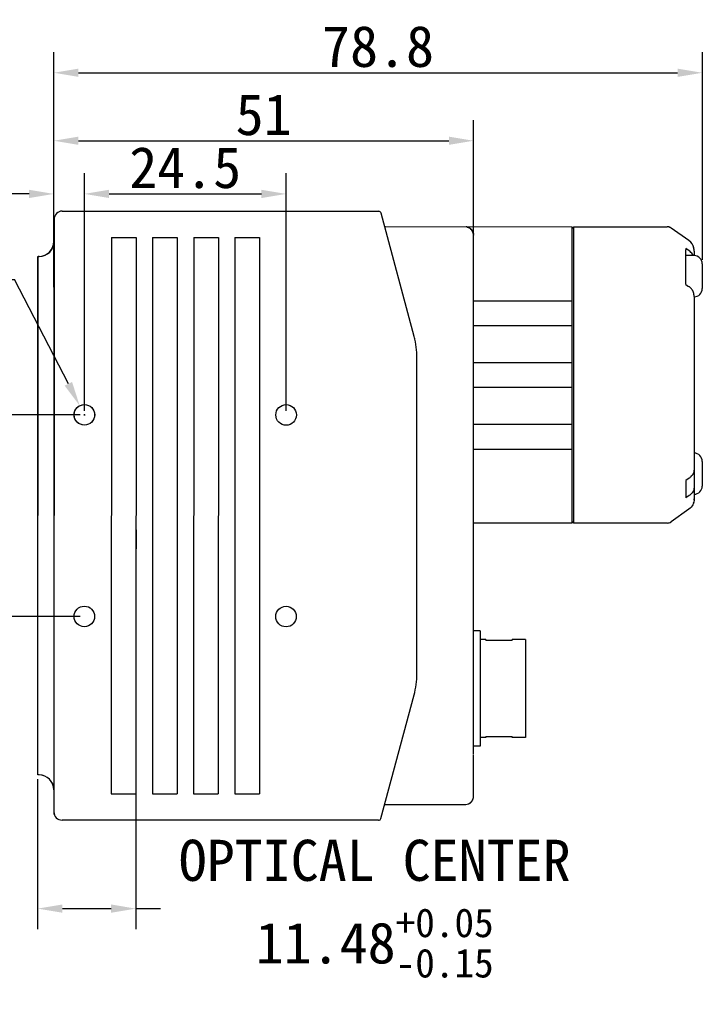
# Model space of a CAD drawing. Header units: millimetres. Extents: x 44 to 356, y 142 to 271.
# Tile 2 of 3: x 173 to 256, y 151 to 271. Entities that reach past the tile are written whole.
import ezdxf

# ---------------------------------------------------------------- set-up
doc = ezdxf.new("R2010")
doc.units = ezdxf.units.MM
doc.header["$LTSCALE"] = 23.1
doc.header["$PDMODE"] = 3
doc.header["$PDSIZE"] = 8
doc.linetypes.add('DASHED', pattern=[0.2, 0.1, -0.1])
doc.layers.get('0').update_dxf_attribs({"linetype": 'CONTINUOUS'})
doc.layers.get('Defpoints').update_dxf_attribs({"linetype": 'CONTINUOUS'})
for name, color, linetype in [('00_COMPONENTS', 7, 'CONTINUOUS'), ('02___PRT_ALL_AXES', 7, 'CONTINUOUS'), ('09_ALL_ROUNDS', 7, 'CONTINUOUS'), ('10_ALL_CHAMFER', 7, 'CONTINUOUS'), ('20_ALL_FEATURES', 7, 'CONTINUOUS'), ('51__DRAFT_DIMS', 7, 'CONTINUOUS'), ('DIM', 7, 'CONTINUOUS')]:
    doc.layers.add(name, color=color, linetype=linetype)
doc.styles.get("Standard").update_dxf_attribs({"font": 'simfang.ttf'})
doc.dimstyles.new('DIMSTYLE_2', dxfattribs={"dimtxt": 5, "dimasz": 3, "dimexe": 2.5, "dimexo": 0.5, "dimgap": 0.75, "dimtad": 1, "dimdsep": 46, "dimtxsty": 'STANDARD', "dimblk": '_FILLED', "dimcen": 0.09, "dimclrt": 256, "dimazin": 2, "dimtp": 0.1, "dimtm": 0.1, "dimtfac": 1, "dimtofl": 0, "dimtmove": 0, "dimatfit": 3, "dimldrblk": '_FILLED', "dimfxl": 1, "dimtolj": 1, "dimarcsym": 0})
doc.dimstyles.new('DIMSTYLE_3', dxfattribs={"dimtxt": 3, "dimasz": 3, "dimexe": 2.5, "dimexo": 0.5, "dimgap": 0.75, "dimtad": 1, "dimdsep": 46, "dimtxsty": 'STANDARD', "dimblk": '_FILLED', "dimblk1": '_FILLED', "dimblk2": '_FILLED', "dimcen": 0.09, "dimclrt": 3, "dimazin": 2, "dimtp": 0.2, "dimtm": 0.2, "dimtfac": 1, "dimtofl": 0, "dimtmove": 0, "dimatfit": 3, "dimldrblk": '_FILLED', "dimfxl": 1, "dimtolj": 1, "dimarcsym": 0})
doc.dimstyles.new('DIMSTYLE_4', dxfattribs={"dimtxt": 5, "dimasz": 3, "dimexe": 2.5, "dimexo": 0.5, "dimtad": 1, "dimdsep": 46, "dimtxsty": 'STANDARD', "dimblk": '_FILLED', "dimcen": 0.09, "dimclrt": 256, "dimazin": 2, "dimtp": 0.1, "dimtm": 0.1, "dimtfac": 1, "dimtofl": 0, "dimtmove": 0, "dimatfit": 1, "dimldrblk": '_FILLED', "dimfxl": 1, "dimtolj": 1, "dimarcsym": 0})
doc.dimstyles.get("Standard").update_dxf_attribs({"dimtxt": 5, "dimasz": 3, "dimexe": 2.5, "dimexo": 0.5, "dimtad": 2, "dimdsep": 46, "dimtxsty": 'STANDARD', "dimblk": '_FILLED', "dimcen": 0.09, "dimclrt": 256, "dimazin": 2, "dimtol": 1, "dimtp": 0.01, "dimtm": 0.01, "dimtfac": 1, "dimtofl": 0, "dimtmove": 0, "dimatfit": 3, "dimldrblk": '_FILLED', "dimfxl": 1, "dimtolj": 1, "dimarcsym": 0})

# ---------------------------------------------------------------- blocks, each defined once
blk = doc.blocks.new('_FILLED')
at = {"color": 0, "linetype": 'ByBlock'}
blk.add_solid([(0, 0), (-1, 0.167), (-1, -0.167)], dxfattribs=at)
blk = doc.blocks.new('*D1')
at = {"layer": '51__DRAFT_DIMS', "color": 0, "lineweight": -2}
for p, q in [((177, 238.57), (177, 252.41)), ((180.72, 223.56), (180.72, 252.41)), ((174, 249.91), (159.38, 249.91)), ((183.72, 249.91), (186.72, 249.91))]:
    blk.add_line(p, q, dxfattribs=at)
at = {"layer": 'Defpoints', "color": 0}
for p in [(180.72, 249.91), (177, 238.07), (180.72, 223.06)]:
    blk.add_point(p, dxfattribs=at)
at = {"layer": '51__DRAFT_DIMS', "color": 0, "lineweight": -2, "xscale": 3, "yscale": 3, "zscale": 3}
blk.add_blockref('_FILLED', (177, 249.91), dxfattribs=at)
at = {"layer": '51__DRAFT_DIMS', "color": 0, "lineweight": -2, "xscale": 3, "yscale": 3, "zscale": 3, "rotation": 180}
blk.add_blockref('_FILLED', (180.72, 249.91), dxfattribs=at)
at = {"layer": '51__DRAFT_DIMS', "insert": (160.13, 255.74), "char_height": 5, "attachment_point": 1}
blk.add_mtext('\\A1;3.7', dxfattribs=at)
blk = doc.blocks.new('*D2')
at = {"layer": '51__DRAFT_DIMS', "color": 0, "lineweight": -2}
for p, q in [((180.22, 223.06), (168.46, 223.06)), ((170.96, 220.06), (170.96, 201.56)), ((180.22, 198.56), (168.46, 198.56))]:
    blk.add_line(p, q, dxfattribs=at)
at = {"layer": 'Defpoints', "color": 0}
for p in [(180.72, 223.06), (170.96, 198.56), (180.72, 198.56)]:
    blk.add_point(p, dxfattribs=at)
at = {"layer": '51__DRAFT_DIMS', "color": 0, "linetype": 'ByBlock', "lineweight": -2, "xscale": 3, "yscale": 3, "zscale": 3}
for p, rotation in [((170.96, 223.06), 90), ((170.96, 198.56), 270)]:
    blk.add_blockref('_FILLED', p, dxfattribs=dict(at, rotation=rotation))
at = {"layer": '51__DRAFT_DIMS', "color": 3, "insert": (165.13, 210.75), "char_height": 3, "attachment_point": 2, "rotation": 90}
blk.add_mtext('\\A1;{{\\H1.6667x;\\C0;24.5}}', dxfattribs=at)
blk = doc.blocks.new('*D11')
at = {"color": 0, "lineweight": -2}
for p, q in [((186.97, 184.51), (186.97, 160.56)), ((175.04, 178.81), (175.04, 160.56)), ((178.04, 163.06), (183.97, 163.06)), ((186.97, 163.06), (189.97, 163.06))]:
    blk.add_line(p, q, dxfattribs=at)
at = {"layer": 'Defpoints', "color": 0}
for p in [(186.97, 185.01), (175.04, 179.31), (186.97, 163.06)]:
    blk.add_point(p, dxfattribs=at)
at = {"color": 0, "linetype": 'ByBlock', "lineweight": -2, "xscale": 3, "yscale": 3, "zscale": 3, "rotation": 180}
blk.add_blockref('_FILLED', (175.04, 163.06), dxfattribs=at)
at = {"color": 0, "linetype": 'ByBlock', "lineweight": -2, "xscale": 3, "yscale": 3, "zscale": 3}
blk.add_blockref('_FILLED', (186.97, 163.06), dxfattribs=at)
at = {"color": 0, "insert": (215.99, 163.06), "char_height": 5, "attachment_point": 5}
blk.add_mtext('\\A1;OPTICAL CENTER\\P11.48{{\\H0.7x;\\S+0.05^ -0.15;}}', dxfattribs=at)
blk = doc.blocks.new('*D12')
at = {"color": 0, "lineweight": -2}
for p, q in [((177, 246.51), (177, 258.87)), ((228, 237.41), (228, 258.87)), ((180, 256.37), (225, 256.37))]:
    blk.add_line(p, q, dxfattribs=at)
at = {"layer": 'Defpoints', "color": 0}
for p in [(228, 256.37), (177, 246.01), (228, 236.91)]:
    blk.add_point(p, dxfattribs=at)
at = {"color": 0, "lineweight": -2, "xscale": 3, "yscale": 3, "zscale": 3, "rotation": 180}
blk.add_blockref('_FILLED', (177, 256.37), dxfattribs=at)
at = {"color": 0, "lineweight": -2, "xscale": 3, "yscale": 3, "zscale": 3}
blk.add_blockref('_FILLED', (228, 256.37), dxfattribs=at)
at = {"insert": (202.5, 259.52), "char_height": 5, "attachment_point": 5}
blk.add_mtext('\\A1;51', dxfattribs=at)
blk = doc.blocks.new('*D13')
at = {"color": 0, "lineweight": -2}
for p, q in [((177, 246.51), (177, 267.13)), ((255.8, 241.91), (255.8, 267.13)), ((180, 264.63), (252.8, 264.63))]:
    blk.add_line(p, q, dxfattribs=at)
at = {"layer": 'Defpoints', "color": 0}
for p in [(255.8, 264.63), (177, 246.01), (255.8, 241.41)]:
    blk.add_point(p, dxfattribs=at)
at = {"color": 0, "lineweight": -2, "xscale": 3, "yscale": 3, "zscale": 3, "rotation": 180}
blk.add_blockref('_FILLED', (177, 264.63), dxfattribs=at)
at = {"color": 0, "lineweight": -2, "xscale": 3, "yscale": 3, "zscale": 3}
blk.add_blockref('_FILLED', (255.8, 264.63), dxfattribs=at)
at = {"insert": (216.4, 267.8), "char_height": 5, "attachment_point": 5}
blk.add_mtext('\\A1;78.8', dxfattribs=at)
blk = doc.blocks.new('*D16')
at = {"layer": 'Defpoints', "color": 0}
for p in [(180.15, 224.17), (181.3, 221.95)]:
    blk.add_point(p, dxfattribs=at)
at = {"layer": 'DIM', "color": 0, "lineweight": -2}
for p in [(146.52, 239.49), (178.77, 226.84)]:
    blk.add_line(p, (172.23, 239.49), dxfattribs=at)
at = {"layer": 'DIM', "color": 0}
for p, q in [((180.64, 223.06), (180.82, 223.06)), ((180.73, 222.97), (180.73, 223.15))]:
    blk.add_line(p, q, dxfattribs=at)
at = {"layer": 'DIM', "color": 0, "linetype": 'ByBlock', "lineweight": -2, "xscale": 3, "yscale": 3, "zscale": 3, "rotation": 297.3345978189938}
blk.add_blockref('_FILLED', (180.15, 224.17), dxfattribs=at)
at = {"layer": 'DIM', "insert": (159.07, 242.64), "char_height": 5, "attachment_point": 5}
blk.add_mtext('\\A1;4-M3×4{}{{\\H0.7x;}{}}', dxfattribs=at)
blk = doc.blocks.new('*D18')
at = {"layer": 'Defpoints', "color": 0}
for p in [(205.23, 249.91), (180.72, 223.06), (205.23, 223.05)]:
    blk.add_point(p, dxfattribs=at)
at = {"layer": 'DIM', "color": 0, "lineweight": -2}
for p, q in [((180.72, 223.56), (180.72, 252.41)), ((205.23, 223.55), (205.23, 252.41)), ((183.72, 249.91), (202.23, 249.91))]:
    blk.add_line(p, q, dxfattribs=at)
at = {"layer": 'DIM', "color": 0, "linetype": 'ByBlock', "lineweight": -2, "xscale": 3, "yscale": 3, "zscale": 3, "rotation": 180}
blk.add_blockref('_FILLED', (180.72, 249.91), dxfattribs=at)
at = {"layer": 'DIM', "color": 0, "linetype": 'ByBlock', "lineweight": -2, "xscale": 3, "yscale": 3, "zscale": 3}
blk.add_blockref('_FILLED', (205.23, 249.91), dxfattribs=at)
at = {"layer": 'DIM', "insert": (192.97, 253.08), "char_height": 5, "attachment_point": 5}
blk.add_mtext('\\A1;24.5{}{{\\H0.7x;}{}}', dxfattribs=at)

msp = doc.modelspace()

# ---------------------------------------------------------------- linework, layer by layer
at = {"linetype": 'DASHED'}
msp.add_line((187.00721, 222.9562), (186.96643, 185.01191), dxfattribs=at)
at = {"layer": '00_COMPONENTS'}
for p, q in [((178.79643, 247.81071), (183.96643, 247.81071)), ((176.99643, 246.01071), (176.99643, 174.8126)), ((217.29928, 245.94714), (239.99643, 245.91071)), ((227.18947, 245.8919), (227.20255, 245.88924)), ((227.25771, 245.87597), (227.28393, 245.86847)), ((239.99643, 245.71071), (240.19643, 245.91071)), ((239.99643, 209.91071), (239.99643, 245.91071)), ((240.19643, 209.91071), (240.19643, 245.91071)), ((227.99601, 244.93354), (227.99643, 244.91071)), ((227.99643, 242.96398), (227.99642, 244.91193)), ((227.99643, 244.85317), (227.99643, 244.87189)), ((175.04643, 179.31071), (175.04643, 242.31071)), ((175.04643, 242.31071), (175.19643, 242.31071)), ((227.99643, 181.77805), (227.99643, 239.84337)), ((227.99643, 236.91071), (239.99643, 236.91071)), ((227.99643, 233.91071), (239.99643, 233.91071)), ((227.99643, 229.41071), (239.99643, 229.41071)), ((227.99643, 226.41071), (239.99643, 226.41071)), ((227.99643, 221.91071), (239.99643, 221.91071)), ((227.99643, 218.91071), (239.99643, 218.91071)), ((239.99643, 209.91071), (227.99643, 209.91071)), ((239.99643, 210.11071), (240.19643, 209.91071)), ((228.79643, 196.81071), (227.99643, 196.81071)), ((228.79643, 196.81071), (228.79643, 182.81071)), ((229.49643, 195.76071), (228.79643, 195.76071)), ((229.49643, 195.76071), (229.49643, 195.64852)), ((232.69643, 195.64852), (229.49643, 195.64852)), ((234.29643, 195.76071), (232.69643, 195.76071)), ((232.69643, 195.64852), (232.69643, 195.76071)), ((234.29643, 195.76071), (234.29643, 183.86071)), ((229.49643, 183.86071), (228.79643, 183.86071)), ((229.49643, 183.9729), (232.69643, 183.9729)), ((229.49643, 183.9729), (229.49643, 183.86071)), ((232.69643, 183.86071), (232.69643, 183.9729)), ((234.29643, 183.86071), (232.69643, 183.86071)), ((228.79643, 182.81071), (227.99643, 182.81071)), ((175.19643, 179.31071), (175.04643, 179.31071)), ((227.99602, 176.67972), (227.99646, 176.70159)), ((227.99646, 176.70159), (227.99651, 176.71123)), ((217.20708, 175.71589), (226.99655, 175.71071)), ((226.99637, 175.71071), (226.99643, 175.71071)), ((226.99784, 175.71071), (227.0497, 175.71213)), ((227.35035, 175.77543), (227.35495, 175.77719)), ((227.35495, 175.77719), (227.35967, 175.77902)), ((227.35967, 175.77902), (227.36523, 175.7812)), ((227.36523, 175.7812), (227.3713, 175.78363)), ((227.3713, 175.78363), (227.37536, 175.78528)), ((227.37536, 175.78528), (227.3798, 175.78711)), ((227.3798, 175.78711), (227.39022, 175.79151)), ((183.96643, 173.81071), (177.99832, 173.81071))]:
    msp.add_line(p, q, dxfattribs=at)
at = {"layer": '00_COMPONENTS', "color": 7}
for p, q in [((240.19643, 245.91071), (251.54219, 245.91071)), ((254.17123, 244.23172), (252.00402, 245.76394)), ((253.79643, 242.91071), (253.77627, 242.91071)), ((253.79643, 243.26782), (253.79643, 243.12575)), ((254.21064, 242.97492), (253.79643, 243.26782)), ((253.79643, 238.91205), (253.79643, 243.12576)), ((254.78787, 243.15295), (254.77409, 243.26334)), ((254.79565, 243.02095), (254.78787, 243.15295)), ((254.7963, 242.98093), (254.79565, 243.02095)), ((254.79643, 242.96609), (254.79643, 242.41071)), ((254.79643, 242.41071), (253.79643, 242.41071)), ((255.79643, 241.41071), (255.79643, 238.41071)), ((253.79643, 238.91205), (254.13088, 238.67607)), ((254.79643, 237.42345), (254.79643, 212.85533)), ((255.79643, 217.41071), (255.79643, 214.41071)), ((254.21064, 215.37851), (253.79643, 215.08561)), ((254.21064, 215.37848), (253.79643, 215.08558)), ((253.79643, 215.08561), (253.79643, 212.96429)), ((254.21064, 213.25719), (253.79643, 212.96429)), ((254.21064, 213.25715), (253.79643, 212.96426)), ((254.17123, 211.58969), (252.00402, 210.05748)), ((251.54219, 209.91071), (240.19643, 209.91071))]:
    msp.add_line(p, q, dxfattribs=at)
at = {"layer": '00_COMPONENTS'}
for points in [[(227.99624, 244.93006), (227.98969, 245.02659), (227.97384, 245.12207), (227.94882, 245.21558), (227.91488, 245.30625), (227.87231, 245.39323), (227.82153, 245.47569), (227.76301, 245.55286), (227.69728, 245.62401), (227.62498, 245.68848), (227.54678, 245.74564), (227.46341, 245.79498), (227.37566, 245.83601), (227.28435, 245.86836), (227.19035, 245.89173), (227.09454, 245.90588)], [(227.20255, 245.88924), (227.21608, 245.88629), (227.23012, 245.88302), (227.24465, 245.87941), (227.25967, 245.87544), (227.27536, 245.87102)], [(227.20711, 245.88826), (227.2202, 245.88535), (227.23708, 245.88132), (227.25771, 245.87597)], [(227.27536, 245.87102), (227.29169, 245.86613), (227.30866, 245.86071), (227.32647, 245.85467), (227.34504, 245.84798), (227.3644, 245.84055)], [(227.28393, 245.86847), (227.31095, 245.85996), (227.34118, 245.8494), (227.37276, 245.8372), (227.40595, 245.82301), (227.44022, 245.80684)], [(227.3644, 245.84055), (227.38489, 245.83217), (227.4066, 245.82272)], [(227.4066, 245.82272), (227.42934, 245.81215), (227.45306, 245.80037)], [(227.44022, 245.80684), (227.47565, 245.7884), (227.51186, 245.76764), (227.54761, 245.74509), (227.58248, 245.72098), (227.61673, 245.69508), (227.65024, 245.66737), (227.68291, 245.63786), (227.71463, 245.60655), (227.74529, 245.57344), (227.77479, 245.53853), (227.80299, 245.50186), (227.82978, 245.46345), (227.85505, 245.42332), (227.87865, 245.38154), (227.90044, 245.33821), (227.92031, 245.2934), (227.93812, 245.24719), (227.95375, 245.19973), (227.9671, 245.15112), (227.97807, 245.10147), (227.98655, 245.05094), (227.99246, 244.99966)], [(227.99186, 176.61508), (227.99405, 176.64151), (227.99543, 176.66552), (227.99617, 176.68716), (227.99644, 176.70487), (227.99643, 181.69805)], [(227.45287, 175.82095), (227.46077, 175.82505), (227.46872, 175.82927), (227.4767, 175.83359), (227.48469, 175.83801), (227.49269, 175.84253), (227.5007, 175.84717), (227.50873, 175.8519), (227.51677, 175.85675), (227.52481, 175.8617), (227.53286, 175.86676), (227.5409, 175.87193), (227.54895, 175.87721), (227.557, 175.8826), (227.56504, 175.8881), (227.57307, 175.89371), (227.58109, 175.89943), (227.5891, 175.90526), (227.59709, 175.91121), (227.60507, 175.91726), (227.61303, 175.92343), (227.62097, 175.92971), (227.62888, 175.93611), (227.63677, 175.94261), (227.64463, 175.94923), (227.65245, 175.95596)], [(227.45298, 175.82101), (227.4874, 175.83953), (227.52082, 175.85923), (227.55321, 175.88005), (227.58455, 175.90193), (227.61481, 175.92482), (227.64395, 175.94865), (227.67194, 175.97335), (227.69878, 175.99887), (227.72444, 176.02513), (227.74891, 176.05208), (227.77218, 176.07966), (227.79425, 176.1078), (227.81511, 176.13644), (227.83475, 176.16552), (227.85319, 176.19498), (227.87043, 176.22475), (227.88647, 176.2548), (227.90133, 176.28506), (227.91504, 176.31551), (227.92759, 176.34607), (227.93899, 176.37665), (227.94927, 176.40718), (227.95844, 176.43763), (227.96652, 176.46788), (227.97355, 176.49794)], [(227.54762, 175.87632), (227.58449, 175.90188), (227.61978, 175.92876)], [(227.61978, 175.92876), (227.65348, 175.95685), (227.68557, 175.98606), (227.71602, 176.01629), (227.74485, 176.04746), (227.77205, 176.07948), (227.79761, 176.11225), (227.82155, 176.14572), (227.84388, 176.1798), (227.8646, 176.2144), (227.88372, 176.24945), (227.90129, 176.28494), (227.91729, 176.32073), (227.93165, 176.35654), (227.94442, 176.39231), (227.95565, 176.42793), (227.96531, 176.46301), (227.97347, 176.49745), (227.98023, 176.5312), (227.98564, 176.56386), (227.98986, 176.59579), (227.99294, 176.62654), (227.99491, 176.65451), (227.99602, 176.67972)], [(227.65245, 175.95596), (227.66024, 175.96281), (227.668, 175.96977), (227.67572, 175.97683), (227.6834, 175.98402), (227.69103, 175.99131), (227.69862, 175.99871), (227.70616, 176.00623), (227.71365, 176.01385), (227.72109, 176.02159), (227.72847, 176.02944), (227.7358, 176.0374), (227.74307, 176.04548), (227.75029, 176.05367), (227.75745, 176.06197), (227.76454, 176.07038), (227.77157, 176.07891), (227.77854, 176.08755), (227.78543, 176.09631), (227.79226, 176.10518), (227.79902, 176.11417), (227.80571, 176.12327), (227.81232, 176.13249), (227.81886, 176.14182), (227.82532, 176.15127), (227.83169, 176.16084), (227.83798, 176.17052), (227.84419, 176.18032), (227.85032, 176.19023), (227.85635, 176.20025), (227.86229, 176.2104), (227.86814, 176.22065), (227.87389, 176.23103), (227.87954, 176.24151), (227.88509, 176.25211), (227.89054, 176.26283), (227.89589, 176.27366), (227.90113, 176.28461), (227.90626, 176.29568), (227.91128, 176.30688), (227.91619, 176.31819), (227.92099, 176.32962), (227.92566, 176.34116), (227.93022, 176.35283), (227.93465, 176.36461), (227.93895, 176.37651), (227.94313, 176.38852), (227.94717, 176.40064), (227.95107, 176.41287), (227.95484, 176.42521), (227.95846, 176.43766), (227.96193, 176.45022), (227.96526, 176.46288), (227.96844, 176.47564), (227.97146, 176.48849)], [(227.97146, 176.48849), (227.97432, 176.50144), (227.97702, 176.51448), (227.97956, 176.52759), (227.98192, 176.54078), (227.98412, 176.55404), (227.98615, 176.56739), (227.988, 176.58079), (227.98966, 176.59418), (227.99115, 176.6076), (227.99245, 176.621), (227.99354, 176.6341), (227.99445, 176.64692), (227.99517, 176.65943), (227.99571, 176.67128), (227.9961, 176.68245), (227.99634, 176.69294), (227.99646, 176.70159)], [(227.97956, 176.52773), (227.98457, 176.55703), (227.98868, 176.58633), (227.99186, 176.61508)], [(227.0497, 175.71213), (227.38493, 175.78926), (227.42781, 175.80853)], [(227.39022, 175.79151), (227.39553, 175.7938), (227.40167, 175.7965), (227.40819, 175.79942), (227.41499, 175.80252), (227.42216, 175.80586), (227.42955, 175.80938), (227.43716, 175.81307), (227.44499, 175.81695), (227.45287, 175.82095)], [(227.42781, 175.80853), (227.46925, 175.82954), (227.50919, 175.85217), (227.54762, 175.87632)]]:
    msp.add_lwpolyline(points, dxfattribs=at)
for centre in [(180.71643, 223.06071), (180.71643, 198.56071)]:
    msp.add_circle(centre, 1.25, dxfattribs=at)
for centre, radius, start, end in [((226.99507, 244.9026), 1.00816, 78.0645197, 83.9912781), ((226.99668, 244.90977), 1.00081, 72.088159, 78.0698612), ((226.99768, 244.91385), 0.99662, 66.0117251, 72.0704997), ((175.19643, 244.11071), 1.8, 270, 360), ((226.99395, 244.90997), 1.0025, 4.2380827, 5.7767712), ((224.92743, 239.842), 3.069, 0.0255762, 2.288939), ((175.19643, 177.51071), 1.8, 0, 90), ((177.99832, 174.8126), 1.00189, 180, 270)]:
    msp.add_arc(centre, radius, start, end, dxfattribs=at)
at = {"layer": '00_COMPONENTS', "color": 7}
for centre, radius, start, end in [((251.54219, 245.11071), 0.8, 54.7396893, 90), ((251.54214, 245.11196), 0.79875, 86.0099999, 89.9932168), ((251.54083, 245.10505), 0.80574, 66.5608348, 85.9510387), ((251.54183, 245.11026), 0.80056, 62.5637357, 66.4783043), ((251.5418, 245.1102), 0.80062, 62.501076, 66.3620445), ((251.54064, 245.10792), 0.80318, 61.6084899, 62.5657089), ((251.54068, 245.10798), 0.8031, 58.6478826, 61.6990688), ((251.54126, 245.10885), 0.80206, 58.6972291, 61.0104519), ((251.54338, 245.11227), 0.79804, 54.7434117, 58.6993051), ((251.54313, 245.11195), 0.79845, 54.7437322, 58.6500845), ((253.21958, 242.88284), 1.65079, 49.0342654, 54.7966611), ((253.2966, 242.97346), 1.53187, 46.6029632, 48.9872351), ((253.3421, 243.02127), 1.46587, 42.8205832, 46.611319), ((253.3828, 243.05922), 1.41023, 39.6660532, 42.8137621), ((253.41007, 243.08187), 1.37477, 36.3404888, 39.6647331), ((253.42883, 243.09569), 1.35148, 32.0744535, 36.3399405), ((253.43364, 243.0988), 1.34575, 29.7301783, 32.0710029), ((253.41984, 243.09129), 1.36146, 23.1421638, 29.7168567), ((253.38841, 243.07739), 1.39582, 21.6933815, 23.159646), ((253.34577, 243.06098), 1.4415, 16.7551801, 21.672806), ((253.27074, 243.03805), 1.51996, 13.7274514, 16.7675178), ((253.21013, 243.02272), 1.58248, 10.6991003, 14.9815497), ((253.20995, 243.02268), 1.58266, 10.6996558, 14.9679649), ((253.19273, 243.01905), 1.60025, 10.7126742, 13.7256273), ((253.04147, 242.99188), 1.75393, 5.0547007, 10.6667178), ((253.11549, 243.00419), 1.67891, 8.8805774, 10.7209301), ((253.00467, 242.98759), 1.79096, 5.0870809, 8.8578137), ((252.9049, 242.97777), 1.89121, 4.5597895, 5.1158406), ((252.90737, 242.97799), 1.88873, 4.657329, 5.1156342), ((252.76144, 242.96802), 2.03499, 359.945786, 4.6034874), ((252.75862, 242.96794), 2.03781, 359.9479273, 4.50831), ((253.64358, 241.92717), 1.16103, 24.6351892, 27.224754), ((254.79643, 241.41071), 1, 0, 90), ((254.79643, 238.41071), 1, 270, 360), ((254.79643, 217.41071), 1, 0, 90), ((254.79643, 214.41071), 1, 270, 360), ((253.26578, 212.78476), 1.52512, 343.236191, 346.6982503), ((252.77456, 212.85304), 2.02187, 354.9484859, 0.0648182), ((251.54219, 210.71071), 0.8, 270, 305.2603107), ((251.54067, 210.71345), 0.80313, 298.3009319, 301.3498579), ((251.54095, 210.71311), 0.80269, 298.3847344, 301.3330072), ((251.54127, 210.71256), 0.80205, 298.9895445, 301.3164573), ((251.54312, 210.7095), 0.79848, 301.3036089, 305.2562673), ((251.54338, 210.70913), 0.79802, 301.3144002, 305.2566115), ((251.54321, 210.70945), 0.79838, 301.3310729, 305.2566006)]:
    msp.add_arc(centre, radius, start, end, dxfattribs=at)
at = {"layer": '00_COMPONENTS'}
msp.add_open_spline([(227.99136, 245.01088), (227.97391, 245.18334), (227.84567, 245.52515), (227.56116, 245.75397), (227.40286, 245.8244)], degree=3, knots=[0, 0, 0, 0, 0.50011883, 1, 1, 1, 1], dxfattribs=at)
at = {"layer": '00_COMPONENTS', "color": 7}
for points in [[(251.86281, 245.84365), (251.7628, 245.88742), (251.65141, 245.9107), (251.54223, 245.91071)], [(254.76509, 243.31651), (254.69478, 243.68766), (254.50401, 243.99645), (254.17123, 244.23172)], [(254.79643, 212.85533), (254.79643, 212.32557), (254.6038, 211.89552), (254.17123, 211.58969)]]:
    msp.add_open_spline(points, degree=3, dxfattribs=at)
for points, knots in [([(254.67599, 242.45832), (254.65072, 242.50744), (254.5296, 242.70723), (254.35584, 242.87225), (254.21064, 242.97492)], [0, 0, 0, 0, 0.236987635, 1, 1, 1, 1]), ([(254.68858, 238.04202), (254.67663, 238.07274), (254.64718, 238.13286), (254.57673, 238.24996), (254.46591, 238.38798), (254.31047, 238.54164), (254.19265, 238.63239), (254.13088, 238.67607)], [0, 0, 0, 0, 0.115726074, 0.23422045, 0.479276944, 0.73446434, 1, 1, 1, 1]), ([(254.79643, 237.42345), (254.79643, 237.47554), (254.78904, 237.68524), (254.74591, 237.89495), (254.68858, 238.04202)], [0, 0, 0, 0, 0.248110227, 1, 1, 1, 1]), ([(254.79643, 216.37848), (254.79643, 216.28566), (254.7694, 216.09566), (254.65162, 215.82587), (254.46239, 215.57975), (254.29997, 215.44167), (254.21064, 215.37851)], [0, 0, 0, 0, 0.231663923, 0.471879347, 0.726949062, 1, 1, 1, 1]), ([(254.79643, 216.37848), (254.79643, 216.28566), (254.7694, 216.09564), (254.65162, 215.82585), (254.46239, 215.57972), (254.29997, 215.44164), (254.21064, 215.37848)], [0, 0, 0, 0, 0.231678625, 0.471889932, 0.726954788, 1, 1, 1, 1]), ([(254.79643, 214.25716), (254.79643, 214.16434), (254.7694, 213.97434), (254.65162, 213.70455), (254.46239, 213.45843), (254.29997, 213.32035), (254.21064, 213.25719)], [0, 0, 0, 0, 0.231663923, 0.471879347, 0.726949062, 1, 1, 1, 1]), ([(254.79643, 214.25716), (254.79643, 214.16433), (254.7694, 213.97432), (254.65162, 213.70453), (254.46239, 213.4584), (254.29997, 213.32032), (254.21064, 213.25715)], [0, 0, 0, 0, 0.231678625, 0.471889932, 0.726954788, 1, 1, 1, 1])]:
    msp.add_open_spline(points, degree=3, knots=knots, dxfattribs=at)
at = {"layer": '02___PRT_ALL_AXES', "color": 7}
for p, q in [((175.23377, 242.31289), (175.08377, 242.31294)), ((175.2088, 179.31289), (175.0588, 179.31295))]:
    msp.add_line(p, q, dxfattribs=at)
at = {"layer": '09_ALL_ROUNDS', "color": 7}
for p, q in [((178.03792, 247.81177), (216.48458, 247.79654)), ((177.03555, 246.81217), (177.00702, 174.81218)), ((220.78917, 232.5665), (216.77427, 247.57407)), ((184.00468, 244.60941), (183.97789, 177.00941)), ((187.00468, 244.60822), (186.97789, 177.00823)), ((189.00468, 244.60743), (188.97789, 177.00743)), ((192.00468, 244.60624), (191.97789, 177.00624)), ((194.00468, 244.60545), (193.97789, 177.00545)), ((197.00468, 244.60426), (196.97789, 177.00426)), ((199.00468, 244.60347), (198.97789, 177.00347)), ((202.00468, 244.60228), (201.97789, 177.00228)), ((221.11368, 191.61122), (221.12888, 229.97817)), ((216.74512, 174.01878), (220.77191, 189.02317)), ((178.00664, 173.81178), (178.00024, 173.81194)), ((216.45526, 173.79654), (178.00662, 173.81178))]:
    msp.add_line(p, q, dxfattribs=at)
for centre, radius, start, end in [((178.03555, 246.81178), 1, 89.9772944, 179.9772944), ((216.48446, 247.49654), 0.3, 14.9772944, 89.9772944), ((175.23448, 244.11289), 1.8, 269.9772944, 359.9772944), ((211.12888, 229.98213), 10, 359.9772944, 14.9772944), ((211.11368, 191.61519), 10, 344.9772944, 359.9772944), ((175.20809, 177.51289), 1.8, 359.9772944, 89.9772944), ((178.00347, 174.80824), 0.99646, 179.9772944, 269.9772944), ((216.45538, 174.09654), 0.3, 269.9772944, 344.9772944)]:
    msp.add_arc(centre, radius, start, end, dxfattribs=at)
at = {"layer": '10_ALL_CHAMFER', "color": 7}
for centre in [(180.72614, 223.06071), (205.22614, 223.051), (180.71643, 198.56071), (205.21643, 198.551)]:
    msp.add_circle(centre, 1.25, dxfattribs=at)
for centre, start, end in [((211.12888, 229.98213), 13.3106266, 14.9772944), ((211.12888, 229.98213), 359.9772944, 1.6439622), ((211.11368, 191.61519), 344.9772944, 359.9772944)]:
    msp.add_arc(centre, 10, start, end, dxfattribs=at)
at = {"layer": '20_ALL_FEATURES', "color": 7}
for p, q in [((184.00468, 244.60941), (187.00468, 244.60822)), ((189.00468, 244.60743), (192.00468, 244.60624)), ((194.00468, 244.60545), (197.00468, 244.60426)), ((199.00468, 244.60347), (202.00468, 244.60228)), ((175.0588, 179.3135), (175.08377, 242.3124)), ((183.97789, 177.00941), (186.97789, 177.00823)), ((188.97789, 177.00743), (191.97789, 177.00624)), ((193.97789, 177.00545), (196.97789, 177.00426)), ((198.97789, 177.00347), (201.97789, 177.00228))]:
    msp.add_line(p, q, dxfattribs=at)

# ---------------------------------------------------------------- dimensions: what is measured, and where the dimension line sits
for base, p2, text, picture, middle in [((255.79643, 264.63005), (255.79643, 241.41071), '78.8', '*D13', (216.39643, 267.7979)), ((227.99643, 256.36926), (227.99643, 236.91071), '51', '*D12', (202.49643, 259.52283))]:
    dim = msp.add_linear_dim(base=base, p1=(176.99643, 246.01071), p2=p2, text=text, dimstyle='STANDARD')
    dim.commit()
    dim.dimension.update_dxf_attribs({"geometry": picture, "text_midpoint": middle})
dim = msp.add_linear_dim(base=(186.96643, 163.06301), p1=(175.04238, 179.30907), p2=(186.96643, 185.01191), text='OPTICAL CENTER\\P11.48{{\\H0.7x;\\S+0.05^ -0.15;}}', dimstyle='STANDARD', override={"dimtad": 0, "dimtih": 1, "dimtoh": 1, "dimdec": 4, "dimzin": 0, "dimcen": 3.78, "dimclrt": 0, "dimadec": 0, "dimazin": 0, "dimtdec": 4, "dimtzin": 0})
dim.commit()
dim.dimension.update_dxf_attribs({"geometry": '*D11', "text_midpoint": (215.99143, 163.06301), "dimtype": 160})
at = {"layer": '51__DRAFT_DIMS'}
dim = msp.add_linear_dim(base=(180.71643, 249.90784), p1=(176.99643, 238.07004), p2=(180.71643, 223.06071), angle=359.9999959, text='3.7', dimstyle='DIMSTYLE_2', dxfattribs=at)
dim.commit()
dim.dimension.update_dxf_attribs({"geometry": '*D1', "text_midpoint": (165.18929, 249.90784), "dimtype": 160})
dim = msp.add_linear_dim(base=(170.96247, 198.56071), p1=(180.71643, 223.06071), p2=(180.71643, 198.56071), angle=270, text='{{\\H1.6667x;\\C0;<>}}', dimstyle='DIMSTYLE_3', override={"dimtxsty": 'STANDARD'}, dxfattribs=at)
dim.commit()
dim.dimension.update_dxf_attribs({"geometry": '*D2', "text_midpoint": (170.96247, 210.74919), "dimtype": 160})
at = {"layer": 'DIM'}
dim = msp.add_linear_dim(base=(205.22614, 249.90784), p1=(180.71643, 223.06071), p2=(205.22614, 223.051), text='24.5{}{{\\H0.7x;}{}}', dimstyle='DIMSTYLE_4', override={"dimpost": '<>'}, dxfattribs=at)
dim.commit()
dim.dimension.update_dxf_attribs({"geometry": '*D18', "text_midpoint": (192.97128, 253.07569)})
dim = msp.add_diameter_dim_2p(p1=(181.30012, 221.95028), p2=(180.15216, 224.17113), text='4-M3×4{}{{\\H0.7x;}{}}', dimstyle='DIMSTYLE_4', override={"dimtoh": 256, "dimlfac": 1, "dimpost": '<>', "dimtix": 0, "dimtofl": 0, "dimtmove": 0, "dimatfit": 0}, dxfattribs=at)
dim.commit()
dim.dimension.update_dxf_attribs({"geometry": '*D16', "text_midpoint": (159.06589, 239.49006), "dimtype": 163})

doc.saveas('drawing.dxf')
